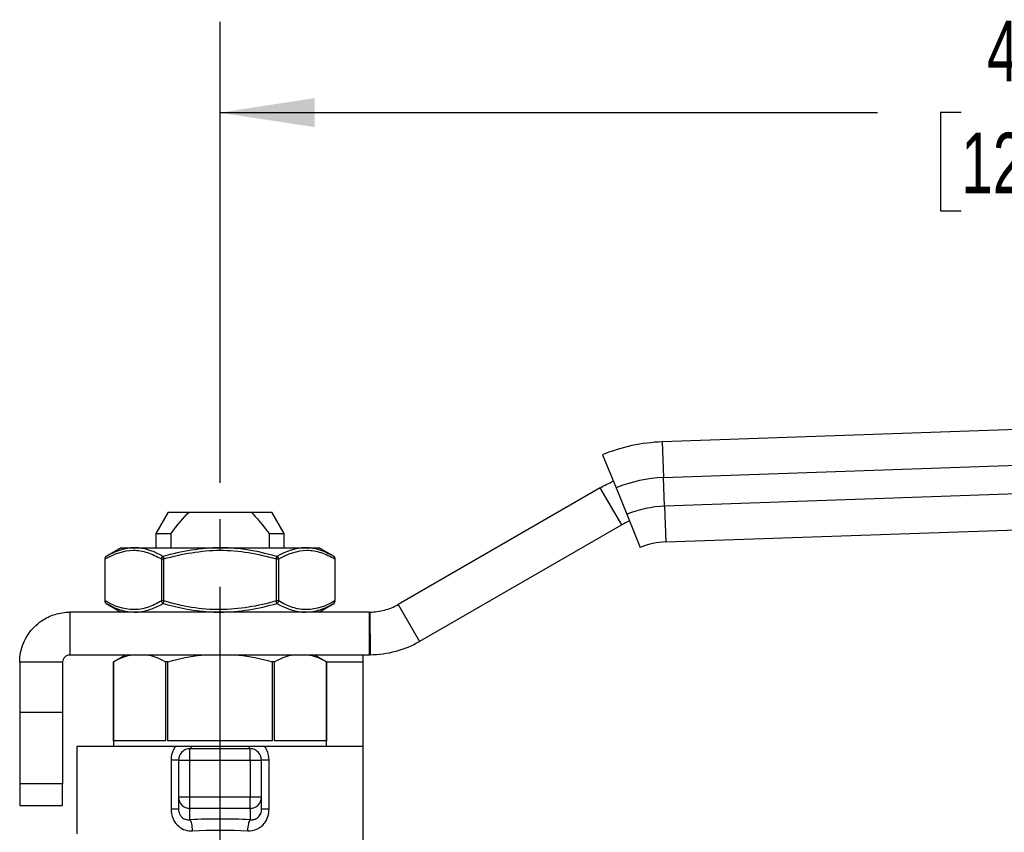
# Model space of a CAD drawing. Header units: inches. Extents: x 0.5 to 21.5, y 0.5 to 16.5.
# Tile 4 of 11: x 5.1 to 7.8, y 7.4 to 9.6. Entities that reach past the tile are written whole.
import ezdxf

# ---------------------------------------------------------------- set-up
doc = ezdxf.new("R2010")
doc.units = ezdxf.units.IN
doc.header["$LTSCALE"] = 2
doc.header["$MEASUREMENT"] = 0
doc.linetypes.add('SLD-Center', pattern=[0.75, 0.6, -0.05, 0.05, -0.05])
doc.linetypes.add('SLD-Solid', pattern=[0])
doc.layers.add('CENTER', color=40, linetype='SLD-Center')
doc.layers.add('DIMENSIONS', color=140, linetype='SLD-Solid', lineweight=25)
doc.styles.add('SLDTEXTSTYLE0', font='TXT', dxfattribs={"width": 0.7})
doc.dimstyles.new('SLDDIMSTYLE0', dxfattribs={"dimtxt": 0.169922, "dimasz": 0.26, "dimexe": 0, "dimexo": 0.0625, "dimgap": 0.04248, "dimtad": 0, "dimtih": 1, "dimtoh": 1, "dimrnd": 1e-09, "dimzin": 12, "dimdsep": 46, "dimtxsty": 'SLDTEXTSTYLE0', "dimsah": 1, "dimcen": 0.09, "dimadec": 0, "dimazin": 3, "dimtfac": 1, "dimtofl": 0, "dimtmove": 0, "dimatfit": 3, "dimfxl": 0, "dimfrac": 2, "dimtolj": 1, "dimtzin": 12, "dimarcsym": 0})

# ---------------------------------------------------------------- blocks, each defined once
blk = doc.blocks.new('_D')
at = {"layer": 'DIMENSIONS'}
for p, q in [((5.6112, 8.3217), (5.6112, 9.5907)), ((10.336, 8.4796), (10.336, 9.5907)), ((5.6112, 9.3407), (7.4202, 9.3407)), ((7.6505, 9.3407), (7.5934, 9.3407)), ((7.5934, 9.3407), (7.5934, 9.0707)), ((8.2967, 9.3407), (8.3538, 9.3407)), ((8.3538, 9.3407), (8.3538, 9.0707)), ((10.336, 9.3407), (8.527, 9.3407)), ((7.5934, 9.0707), (7.6505, 9.0707)), ((8.3538, 9.0707), (8.2967, 9.0707))]:
    blk.add_line(p, q, dxfattribs=at)
for points in [[(5.6112, 9.3407), (5.8712, 9.3007), (5.8712, 9.3807)], [(10.336, 9.3407), (10.076, 9.3807), (10.076, 9.3007)]]:
    blk.add_solid(points, dxfattribs=at)
at = {"layer": 'DIMENSIONS', "char_height": 0.16667, "attachment_point": 1, "style": 'SLDTEXTSTYLE0'}
for s, insert in [('4.72', (7.7211, 9.5936)), ('120.0', (7.6505, 9.2855))]:
    blk.add_mtext(s, dxfattribs=dict(at, insert=insert))

msp = doc.modelspace()

# ---------------------------------------------------------------- linework, layer by layer
for p, q in [((9.1376, 8.5151), (6.828, 8.4344)), ((6.828, 8.4344), (6.8314, 8.336)), ((6.6635, 8.3992), (6.7007, 8.308)), ((6.8314, 8.336), (9.1445, 8.4168)), ((6.8342, 8.2574), (6.8314, 8.336)), ((9.1472, 8.3381), (6.8342, 8.2574)), ((6.6574, 8.3082), (6.1009, 7.9869)), ((6.7164, 8.2059), (6.6574, 8.3082)), ((6.7007, 8.308), (6.7304, 8.2351)), ((5.4687, 8.2413), (5.4346, 8.1823)), ((5.4687, 8.2413), (5.5259, 8.2413)), ((5.5259, 8.2413), (5.6965, 8.2413)), ((5.6965, 8.2413), (5.7537, 8.2413)), ((5.7878, 8.1823), (5.7537, 8.2413)), ((6.7304, 8.2351), (6.7675, 8.144)), ((6.8342, 8.2574), (6.8376, 8.159)), ((6.8376, 8.159), (9.1472, 8.2396)), ((5.4346, 8.1823), (5.4346, 8.1429)), ((5.4346, 8.1823), (5.4765, 8.1823)), ((5.4765, 8.1429), (5.4765, 8.1823)), ((5.746, 8.1823), (5.746, 8.1429)), ((5.746, 8.1823), (5.7878, 8.1823)), ((5.7878, 8.1429), (5.7878, 8.1823)), ((6.7164, 8.2059), (6.1599, 7.8846)), ((5.3396, 8.1429), (5.2981, 8.119)), ((5.3396, 8.1429), (5.3759, 8.1429)), ((5.3759, 8.1429), (5.6112, 8.1429)), ((5.6112, 8.1429), (5.8465, 8.1429)), ((5.8465, 8.1429), (5.8829, 8.1429)), ((5.9243, 8.119), (5.8829, 8.1429)), ((5.2942, 8.1122), (5.2942, 7.9965)), ((5.2942, 8.1122), (5.2953, 8.1122)), ((5.2953, 7.9965), (5.2953, 8.1122)), ((5.4498, 8.1122), (5.4566, 8.1122)), ((5.4498, 8.1122), (5.4498, 7.9965)), ((5.4566, 7.9965), (5.4566, 8.1122)), ((5.7658, 8.1122), (5.7726, 8.1122)), ((5.7658, 8.1122), (5.7658, 7.9965)), ((5.7726, 7.9965), (5.7726, 8.1122)), ((5.9272, 8.1122), (5.9272, 7.9965)), ((5.9272, 8.1122), (5.9282, 8.1122)), ((5.9282, 7.9965), (5.9282, 8.1122)), ((5.2953, 7.9965), (5.2942, 7.9965)), ((5.4566, 7.9965), (5.4498, 7.9965)), ((5.7726, 7.9965), (5.7658, 7.9965)), ((5.9282, 7.9965), (5.9272, 7.9965)), ((5.1978, 7.9658), (5.1978, 7.8476)), ((6.0221, 7.9658), (5.1978, 7.9658)), ((5.2981, 7.9897), (5.3396, 7.9658)), ((5.8829, 7.9658), (5.9243, 7.9897)), ((6.0221, 7.8476), (6.0221, 7.9658)), ((6.0235, 7.9658), (6.0245, 7.8477)), ((6.1009, 7.9869), (6.1599, 7.8846)), ((6.0221, 7.8476), (5.1978, 7.8476)), ((5.3502, 7.8476), (5.3179, 7.829)), ((5.3179, 7.829), (5.3179, 7.5957)), ((5.3179, 7.829), (5.3179, 7.829)), ((5.3179, 7.6114), (5.3179, 7.829)), ((5.4612, 7.829), (5.4612, 7.6114)), ((5.4679, 7.829), (5.4612, 7.829)), ((5.4679, 7.6114), (5.4679, 7.829)), ((5.7545, 7.829), (5.7545, 7.6114)), ((5.7612, 7.829), (5.7545, 7.829)), ((5.7612, 7.6114), (5.7612, 7.829)), ((5.9045, 7.829), (5.8722, 7.8476)), ((5.9045, 7.5957), (5.9045, 7.829)), ((5.9045, 7.829), (5.9045, 7.6114)), ((5.9045, 7.829), (5.9045, 7.829)), ((6.0049, 7.828), (6.0049, 7.8476)), ((5.06, 7.828), (5.06, 7.6897)), ((5.1781, 7.828), (5.06, 7.828)), ((5.1781, 7.828), (5.1781, 7.6897)), ((6.0049, 7.828), (5.9045, 7.828)), ((6.0049, 7.5957), (6.0049, 7.828)), ((5.1781, 7.6897), (5.06, 7.6897)), ((5.06, 7.6897), (5.06, 7.4929)), ((5.1781, 7.6897), (5.1781, 7.4929)), ((5.2175, 7.5957), (5.2175, 7.3555)), ((5.4877, 7.5957), (5.2175, 7.5957)), ((5.4612, 7.6114), (5.3179, 7.6114)), ((5.7545, 7.6114), (5.4679, 7.6114)), ((5.5285, 7.5583), (5.5285, 7.5898)), ((5.6939, 7.5898), (5.5285, 7.5898)), ((5.6903, 7.5957), (5.5321, 7.5957)), ((5.6939, 7.5583), (5.6939, 7.5898)), ((6.0049, 7.5957), (5.7347, 7.5957)), ((5.9045, 7.6114), (5.7612, 7.6114)), ((6.0049, 7.3161), (6.0049, 7.5957)), ((5.4763, 7.5583), (5.4763, 7.4242)), ((5.497, 7.5583), (5.497, 7.4565)), ((5.497, 7.5583), (5.5285, 7.5583)), ((5.5285, 7.5583), (5.6939, 7.5583)), ((5.5285, 7.4565), (5.5285, 7.5583)), ((5.6939, 7.5583), (5.7254, 7.5583)), ((5.6939, 7.5583), (5.6939, 7.4565)), ((5.7254, 7.4565), (5.7254, 7.5583)), ((5.7461, 7.4242), (5.7461, 7.5583)), ((5.1781, 7.4929), (5.06, 7.4929)), ((5.06, 7.4929), (5.06, 7.4338)), ((5.1781, 7.4338), (5.1781, 7.4929)), ((5.5285, 7.4565), (5.497, 7.4565)), ((5.497, 7.4565), (5.497, 7.4242)), ((5.5285, 7.426), (5.5285, 7.4565)), ((5.6939, 7.4565), (5.5285, 7.4565)), ((5.7254, 7.4565), (5.6939, 7.4565)), ((5.6939, 7.426), (5.6939, 7.4565)), ((5.7254, 7.4242), (5.7254, 7.4565)), ((5.06, 7.4338), (5.1781, 7.4338)), ((5.5285, 7.426), (5.6939, 7.426)), ((5.5285, 7.3942), (5.5285, 7.426)), ((5.6939, 7.426), (5.6939, 7.3942))]:
    msp.add_line(p, q)
for centre, radius, start, end in [((6.8448, 7.9544), 0.4803, 92, 112.1713), ((6.8448, 7.9544), 0.3819, 92, 112.1713), ((6.8448, 7.9544), 0.3031, 92, 112.1713), ((6.8448, 7.9544), 0.2047, 92, 112.1713), ((5.3021, 8.1122), 0.00787, 120.0297, 180), ((5.9203, 8.1122), 0.00787, 0, 59.779), ((5.3021, 7.9965), 0.00787, 180, 239.5968), ((5.9203, 7.9965), 0.00787, 306.1495, 0), ((5.5285, 7.5583), 0.0315, 90, 180), ((5.6939, 7.5583), 0.0315, 0, 90), ((5.528, 7.457), 0.031, 181.0102, 270.9758), ((5.6944, 7.457), 0.031, 269.0242, 358.9898)]:
    msp.add_arc(centre, radius, start, end)
msp.add_ellipse((5.6112, 7.2824), major_axis=(0.4252, 0), ratio=0.267949, start_param=1.375105, end_param=1.766487)
for points in [[(6.6574, 8.3082), (6.669, 8.3149), (6.681, 8.3209), (6.6932, 8.3262)], [(5.4765, 8.1823), (5.4949, 8.2067), (5.511, 8.2259), (5.5259, 8.2413)], [(5.6965, 8.2413), (5.7114, 8.2259), (5.7275, 8.2067), (5.746, 8.1823)], [(6.7378, 8.2168), (6.7305, 8.2135), (6.7234, 8.2099), (6.7164, 8.2059)], [(5.376, 8.1429), (5.3495, 8.1426), (5.3232, 8.1335), (5.2981, 8.119)], [(5.6112, 8.1429), (5.5583, 8.1426), (5.5054, 8.1335), (5.4547, 8.119)], [(5.8465, 8.1429), (5.82, 8.1426), (5.7933, 8.1335), (5.7677, 8.119)], [(5.2981, 7.9897), (5.3232, 7.9752), (5.3495, 7.966), (5.376, 7.9658)], [(5.6112, 7.9658), (5.6641, 7.966), (5.7171, 7.9752), (5.7677, 7.9897)], [(5.8465, 7.9658), (5.8729, 7.966), (5.8992, 7.9752), (5.9243, 7.9897)], [(5.3179, 7.829), (5.3344, 7.8383), (5.3492, 7.8443), (5.3639, 7.8476)], [(5.4153, 7.8476), (5.4299, 7.8443), (5.4448, 7.8383), (5.4612, 7.829)], [(5.4679, 7.829), (5.5008, 7.8383), (5.5305, 7.8443), (5.5598, 7.8476)], [(5.6626, 7.8476), (5.6919, 7.8443), (5.7217, 7.8383), (5.7545, 7.829)], [(5.7612, 7.829), (5.7776, 7.8383), (5.7925, 7.8443), (5.8071, 7.8476)], [(5.8585, 7.8476), (5.8732, 7.8443), (5.8881, 7.8383), (5.9045, 7.829)], [(5.4878, 7.5956), (5.4805, 7.585), (5.4763, 7.5716), (5.4763, 7.5583)], [(5.5321, 7.5957), (5.5311, 7.5919), (5.5298, 7.5898), (5.5285, 7.5898)], [(5.6939, 7.5898), (5.6926, 7.5898), (5.6913, 7.5919), (5.6903, 7.5957)], [(5.5285, 7.3942), (5.5299, 7.3924), (5.5327, 7.3844), (5.5343, 7.3706), (5.5347, 7.3638)], [(5.6878, 7.3638), (5.6881, 7.3706), (5.6897, 7.3844), (5.6925, 7.3924), (5.6939, 7.3942)], [(5.5347, 7.3638), (5.585, 7.3666), (5.6374, 7.3666), (5.6878, 7.3638)]]:
    msp.add_open_spline(points, degree=3)
for points, knots in [([(5.2953, 8.1122), (5.3204, 8.1267), (5.3465, 8.1358), (5.3856, 8.1362), (5.3986, 8.1339), (5.4245, 8.1255), (5.4373, 8.1194), (5.4498, 8.1122)], [0, 0, 0, 0, 0.5, 0.5, 0.75, 0.75, 1, 1, 1, 1]), ([(5.4547, 8.119), (5.4327, 8.1314), (5.4062, 8.1419), (5.3797, 8.1429), (5.376, 8.1429)], [0, 0, 0, 0, 0.3413709, 0.3982656, 0.3982656, 0.3982656, 0.3982656]), ([(5.4566, 8.1122), (5.5069, 8.1267), (5.559, 8.1358), (5.6373, 8.1362), (5.6634, 8.1339), (5.7151, 8.1255), (5.7407, 8.1194), (5.7658, 8.1122)], [0, 0, 0, 0, 0.5, 0.5, 0.75, 0.75, 1, 1, 1, 1]), ([(5.7677, 8.119), (5.7243, 8.1314), (5.6717, 8.1419), (5.6188, 8.1429), (5.6112, 8.1429)], [0, 0, 0, 0, 0.3413648, 0.3982853, 0.3982853, 0.3982853, 0.3982853]), ([(5.7726, 8.1122), (5.7977, 8.1267), (5.8238, 8.1358), (5.8629, 8.1362), (5.876, 8.1339), (5.9018, 8.1255), (5.9146, 8.1194), (5.9272, 8.1122)], [0, 0, 0, 0, 0.5, 0.5, 0.75, 0.75, 1, 1, 1, 1]), ([(5.9243, 8.119), (5.9028, 8.1314), (5.8767, 8.1419), (5.8502, 8.1429), (5.8465, 8.1429)], [0, 0, 0, 0, 0.3413648, 0.3982853, 0.3982853, 0.3982853, 0.3982853]), ([(5.2981, 8.119), (5.2969, 8.1183), (5.2953, 8.1162), (5.2951, 8.1134), (5.2953, 8.1122)], [0, 0, 0, 0, 0.571429, 1, 1, 1, 1]), ([(5.4498, 8.1122), (5.45, 8.1134), (5.451, 8.1162), (5.4533, 8.1183), (5.4547, 8.119)], [0, 0, 0, 0, 0.428571, 1, 1, 1, 1]), ([(5.4547, 8.119), (5.4549, 8.1183), (5.4555, 8.1162), (5.4563, 8.1134), (5.4566, 8.1122)], [0, 0, 0, 0, 0.571429, 1, 1, 1, 1]), ([(5.7658, 8.1122), (5.7661, 8.1134), (5.7669, 8.1162), (5.7675, 8.1183), (5.7677, 8.119)], [0, 0, 0, 0, 0.428571, 1, 1, 1, 1]), ([(5.7677, 8.119), (5.7692, 8.1183), (5.7714, 8.1162), (5.7724, 8.1134), (5.7726, 8.1122)], [0, 0, 0, 0, 0.571429, 1, 1, 1, 1]), ([(5.9272, 8.1122), (5.9273, 8.1134), (5.9271, 8.1162), (5.9255, 8.1183), (5.9243, 8.119)], [0, 0, 0, 0, 0.428571, 1, 1, 1, 1]), ([(5.2953, 7.9965), (5.2951, 7.9953), (5.2953, 7.9924), (5.2969, 7.9904), (5.2981, 7.9897)], [0, 0, 0, 0, 0.428571, 1, 1, 1, 1]), ([(5.4498, 7.9965), (5.4373, 7.9892), (5.4245, 7.9832), (5.3986, 7.9748), (5.3856, 7.9725), (5.3465, 7.9729), (5.3204, 7.982), (5.2953, 7.9965)], [0, 0, 0, 0, 0.25, 0.25, 0.5, 0.5, 1, 1, 1, 1]), ([(5.4547, 7.9897), (5.4533, 7.9904), (5.451, 7.9924), (5.45, 7.9953), (5.4498, 7.9965)], [0, 0, 0, 0, 0.571429, 1, 1, 1, 1]), ([(5.4566, 7.9965), (5.4563, 7.9953), (5.4555, 7.9924), (5.4549, 7.9904), (5.4547, 7.9897)], [0, 0, 0, 0, 0.428571, 1, 1, 1, 1]), ([(5.7658, 7.9965), (5.7156, 7.982), (5.6634, 7.9729), (5.5851, 7.9725), (5.559, 7.9748), (5.5073, 7.9832), (5.4817, 7.9892), (5.4566, 7.9965)], [0, 0, 0, 0, 0.5, 0.5, 0.75, 0.75, 1, 1, 1, 1]), ([(5.7677, 7.9897), (5.7675, 7.9904), (5.7669, 7.9924), (5.7661, 7.9953), (5.7658, 7.9965)], [0, 0, 0, 0, 0.571429, 1, 1, 1, 1]), ([(5.7726, 7.9965), (5.7724, 7.9953), (5.7714, 7.9924), (5.7692, 7.9904), (5.7677, 7.9897)], [0, 0, 0, 0, 0.428571, 1, 1, 1, 1]), ([(5.9272, 7.9965), (5.9021, 7.982), (5.876, 7.9729), (5.8368, 7.9725), (5.8238, 7.9748), (5.7979, 7.9832), (5.7851, 7.9892), (5.7726, 7.9965)], [0, 0, 0, 0, 0.5, 0.5, 0.75, 0.75, 1, 1, 1, 1]), ([(5.9243, 7.9897), (5.9255, 7.9904), (5.9271, 7.9924), (5.9273, 7.9953), (5.9272, 7.9965)], [0, 0, 0, 0, 0.571429, 1, 1, 1, 1]), ([(5.06, 7.828), (5.06, 7.8369), (5.0609, 7.8459), (5.0661, 7.8723), (5.073, 7.889), (5.0928, 7.919), (5.1055, 7.9318), (5.1317, 7.9497), (5.1442, 7.9556), (5.1704, 7.9637), (5.1841, 7.9658), (5.1978, 7.9658)], [0, 0, 0, 0, 0.0682739, 0.0682739, 0.2050778, 0.2050778, 0.3418748, 0.3418748, 0.4465485, 0.4465485, 0.5512219, 0.5512219, 0.5512219, 0.5512219]), ([(5.376, 7.9658), (5.3797, 7.9658), (5.4062, 7.9668), (5.4327, 7.9772), (5.4547, 7.9897)], [0.3981629, 0.3981629, 0.3981629, 0.3981629, 0.4551612, 0.7965322, 0.7965322, 0.7965322, 0.7965322]), ([(5.4547, 7.9897), (5.4981, 7.9772), (5.5507, 7.9668), (5.6036, 7.9658), (5.6112, 7.9658)], [0, 0, 0, 0, 0.3413648, 0.3982852, 0.3982852, 0.3982852, 0.3982852]), ([(5.7677, 7.9897), (5.7897, 7.9772), (5.8162, 7.9668), (5.8427, 7.9658), (5.8465, 7.9658)], [0, 0, 0, 0, 0.3413648, 0.3982852, 0.3982852, 0.3982852, 0.3982852]), ([(6.0221, 7.9658), (6.0223, 7.9658), (6.0226, 7.9658), (6.023, 7.9658), (6.0232, 7.9658), (6.0235, 7.9658)], [0, 0, 0, 0, 0.001714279, 0.001714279, 0.003428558, 0.003428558, 0.003428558, 0.003428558]), ([(6.0235, 7.9658), (6.037, 7.9659), (6.0505, 7.9677), (6.0766, 7.9749), (6.0891, 7.9801), (6.1009, 7.9869)], [0, 0, 0, 0, 0.1032592, 0.1032592, 0.2065183, 0.2065183, 0.2065183, 0.2065183]), ([(6.1599, 7.8846), (6.1394, 7.8727), (6.1174, 7.8636), (6.0717, 7.8511), (6.0482, 7.8479), (6.0245, 7.8477)], [0, 0, 0, 0, 0.1805755, 0.1805755, 0.361151, 0.361151, 0.361151, 0.361151]), ([(5.1978, 7.8476), (5.1952, 7.8476), (5.1927, 7.8471), (5.1879, 7.8451), (5.1857, 7.8437), (5.182, 7.84), (5.1806, 7.8378), (5.1786, 7.833), (5.1781, 7.8305), (5.1781, 7.828)], [0, 0, 0, 0, 0.02004209, 0.02004209, 0.04007403, 0.04007403, 0.06010595, 0.06010595, 0.07978962, 0.07978962, 0.07978962, 0.07978962]), ([(6.0245, 7.8477), (6.0241, 7.8477), (6.0237, 7.8477), (6.0229, 7.8476), (6.0225, 7.8476), (6.0221, 7.8476)], [0, 0, 0, 0, 0.002996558, 0.002996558, 0.005993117, 0.005993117, 0.005993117, 0.005993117]), ([(5.5321, 7.5957), (5.5278, 7.5957), (5.5241, 7.5957), (5.5169, 7.5957), (5.5135, 7.5957), (5.5031, 7.5957), (5.4959, 7.5957), (5.4877, 7.5957)], [0, 0, 0, 0, 0.25, 0.25, 0.5, 0.5, 1, 1, 1, 1]), ([(5.7347, 7.5957), (5.7265, 7.5957), (5.7194, 7.5957), (5.709, 7.5957), (5.7056, 7.5957), (5.6984, 7.5957), (5.6946, 7.5957), (5.6903, 7.5957)], [0, 0, 0, 0, 0.5, 0.5, 0.75, 0.75, 1, 1, 1, 1]), ([(5.7461, 7.5583), (5.7461, 7.5678), (5.7432, 7.5812), (5.7368, 7.5926), (5.7347, 7.5957)], [0.1524071, 0.1524071, 0.1524071, 0.1524071, 0.225134, 0.2545442, 0.2545442, 0.2545442, 0.2545442]), ([(5.497, 7.5583), (5.497, 7.5583), (5.495, 7.5583), (5.4877, 7.5583), (5.4824, 7.5583), (5.4763, 7.5583)], [0, 0, 0, 0, 0.5, 0.5, 1, 1, 1, 1]), ([(5.7461, 7.5583), (5.7401, 7.5583), (5.7347, 7.5583), (5.7274, 7.5583), (5.7254, 7.5583), (5.7254, 7.5583)], [0, 0, 0, 0, 0.5, 0.5, 1, 1, 1, 1]), ([(5.4763, 7.4242), (5.4763, 7.4148), (5.4801, 7.3958), (5.4999, 7.3698), (5.5218, 7.363), (5.5347, 7.3638)], [0, 0, 0, 0, 0.0721627, 0.1443254, 0.2525694, 0.2525694, 0.2525694, 0.2525694]), ([(5.4763, 7.4242), (5.4824, 7.4242), (5.4877, 7.4242), (5.495, 7.4242), (5.497, 7.4242), (5.497, 7.4242)], [0, 0, 0, 0, 0.5, 0.5, 1, 1, 1, 1]), ([(5.497, 7.4242), (5.4971, 7.4232), (5.4971, 7.421), (5.4976, 7.4177), (5.4983, 7.4146), (5.4993, 7.4116), (5.5006, 7.4087), (5.5022, 7.406), (5.5041, 7.4035), (5.5055, 7.402), (5.5075, 7.4001), (5.5104, 7.3979), (5.5156, 7.3954), (5.5218, 7.3939), (5.5262, 7.3941), (5.5285, 7.3942)], [0, 0, 0, 0, 0.065556, 0.129586, 0.192381, 0.254252, 0.315521, 0.376521, 0.437591, 0.499067, 0.499659, 0.604285, 0.722045, 0.853756, 1, 1, 1, 1]), ([(5.6878, 7.3638), (5.7049, 7.3628), (5.7354, 7.3763), (5.7461, 7.41), (5.7461, 7.4242)], [0, 0, 0, 0, 0.1443601, 0.2526302, 0.2526302, 0.2526302, 0.2526302]), ([(5.6939, 7.3942), (5.6951, 7.3941), (5.6974, 7.3939), (5.7008, 7.3942), (5.704, 7.3948), (5.707, 7.3957), (5.7097, 7.3968), (5.7121, 7.3981), (5.7142, 7.3996), (5.7155, 7.4007), (5.7176, 7.4027), (5.7203, 7.4059), (5.7233, 7.4116), (5.7251, 7.4178), (5.7253, 7.4221), (5.7254, 7.4242)], [0, 0, 0, 0, 0.075615, 0.147344, 0.215244, 0.279382, 0.33984, 0.396711, 0.450111, 0.500179, 0.501192, 0.624493, 0.746995, 0.871325, 1, 1, 1, 1]), ([(5.7254, 7.4242), (5.7254, 7.4242), (5.7274, 7.4242), (5.7347, 7.4242), (5.7401, 7.4242), (5.7461, 7.4242)], [0, 0, 0, 0, 0.5, 0.5, 1, 1, 1, 1])]:
    msp.add_open_spline(points, degree=3, knots=knots)
at = {"layer": 'CENTER'}
msp.add_line((5.6112, 6.8358), (5.6112, 8.2217), dxfattribs=at)

# ---------------------------------------------------------------- dimensions: what is measured, and where the dimension line sits
at = {"layer": 'DIMENSIONS'}
dim = msp.add_linear_dim(base=(10.336, 9.3407), p1=(5.6112, 8.2217), p2=(10.336, 8.3796), dimstyle='SLDDIMSTYLE0', dxfattribs=at)
dim.commit()
dim.dimension.update_dxf_attribs({"geometry": '_D', "text_midpoint": (7.9736, 9.3407), "dimtype": 160})

doc.saveas('drawing.dxf')
